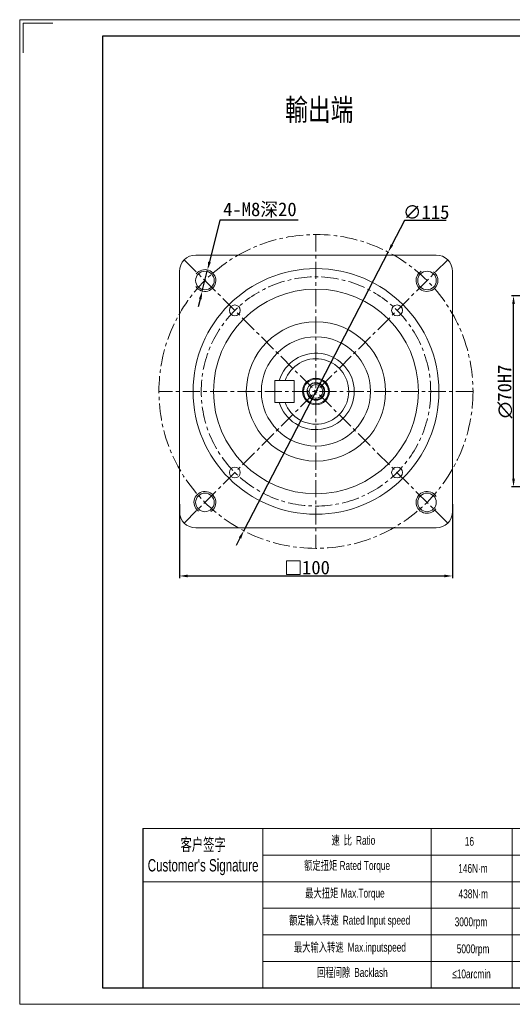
# Model space of a CAD drawing. Header units: millimetres. Extents: x 2 to 512, y 2 to 363.
# Tile 1 of 2: x 2 to 183, y 2 to 363. Entities that reach past the tile are written whole.
import ezdxf

# ---------------------------------------------------------------- set-up
doc = ezdxf.new("R2010")
doc.units = ezdxf.units.MM
doc.header["$PDSIZE"] = -5
doc.linetypes.add('CENTER', pattern=[2, 1.25, -0.25, 0.25, -0.25])
doc.layers.get('0').update_dxf_attribs({"lineweight": 0})
doc.layers.get('Defpoints').update_dxf_attribs({"lineweight": 18})
for name, color, linetype, lineweight in [('1', 1, 'Continuous', 13), ('3', 3, 'CENTER', 13), ('5', 7, 'Continuous', 13), ('CAXA4', 3, 'Continuous', 25), ('SLD-0', 7, 'Continuous', 18), ('图框_外框线', 7, 'Continuous', 18)]:
    doc.layers.add(name, color=color, linetype=linetype, lineweight=lineweight)
doc.layers.add('7标注层', color=4, linetype='Continuous')
doc.styles.add('机械', font='txt', dxfattribs={"width": 0.667})
doc.styles.add('标准', font='arial.ttf', dxfattribs={"width": 0.667})
doc.dimstyles.get("Standard").update_dxf_attribs({"dimtxt": 5, "dimasz": 3, "dimexe": 0.8, "dimexo": 0, "dimtad": 1, "dimtoh": 1, "dimdec": 3, "dimdsep": 46, "dimtxsty": 'Standard', "dimcen": 0.09, "dimclrd": 1, "dimclre": 1, "dimclrt": 3, "dimadec": 3, "dimazin": 2, "dimtfac": 1, "dimtdec": 4, "dimtmove": 0, "dimatfit": 3, "dimfxl": 1, "dimtolj": 1, "dimtzin": 0, "dimarcsym": 0})

# ---------------------------------------------------------------- blocks, each defined once
blk = doc.blocks.new('*D2')
at = {"layer": '5', "color": 1, "lineweight": -2, "ltscale": 5}
for p, q in [((197.52, 261.77), (182.23, 261.77)), ((183.03, 194.77), (183.03, 258.77)), ((197.52, 191.77), (182.23, 191.77))]:
    blk.add_line(p, q, dxfattribs=at)
at = {"layer": '5', "color": 1}
for points in [[(183.53, 258.77), (182.53, 258.77), (183.03, 261.77)], [(182.53, 194.77), (183.53, 194.77), (183.03, 191.77)]]:
    blk.add_solid(points, dxfattribs=at)
at = {"layer": 'Defpoints', "color": 0}
for p in [(183.03, 261.77), (197.52, 261.77), (197.52, 191.77)]:
    blk.add_point(p, dxfattribs=at)
at = {"layer": '5', "color": 3, "insert": (179.9, 226.77), "char_height": 5, "attachment_point": 5, "rotation": 90}
blk.add_mtext('\\A1;{\\fISOCPEUR|b0|i0|c0|p34;∅\\fFangSong|b0|i0|c134|p49;70H7}', dxfattribs=at)
blk = doc.blocks.new('*D10')
at = {"layer": '5', "color": 1, "lineweight": -2, "ltscale": 5}
for p, q in [((143.11, 289.39), (138.51, 280.5)), ((158.38, 289.39), (143.11, 289.39)), ((84.26, 175.71), (137.13, 277.84)), ((82.88, 173.05), (81.5, 170.38))]:
    blk.add_line(p, q, dxfattribs=at)
at = {"layer": '5', "color": 1}
for points in [[(138.07, 280.73), (138.95, 280.27), (137.13, 277.84)], [(83.33, 172.82), (82.44, 173.27), (84.26, 175.71)]]:
    blk.add_solid(points, dxfattribs=at)
at = {"layer": 'Defpoints', "color": 0}
for p in [(137.13, 277.84), (84.26, 175.71)]:
    blk.add_point(p, dxfattribs=at)
at = {"layer": '5', "color": 3, "insert": (151.06, 292.45), "char_height": 5, "attachment_point": 5}
blk.add_mtext('\\A1;∅115', dxfattribs=at)
blk = doc.blocks.new('*D11')
at = {"layer": '5', "color": 1, "lineweight": -2, "ltscale": 5}
for p, q in [((75.55, 289.56), (71.73, 274.22)), ((104.16, 289.56), (75.55, 289.56)), ((69.07, 263.55), (71, 271.31)), ((68.35, 260.64), (67.62, 257.73))]:
    blk.add_line(p, q, dxfattribs=at)
at = {"layer": '5', "color": 1}
for points in [[(71.24, 274.34), (72.21, 274.1), (71, 271.31)], [(68.83, 260.52), (67.86, 260.76), (69.07, 263.55)]]:
    blk.add_solid(points, dxfattribs=at)
at = {"layer": 'Defpoints', "color": 0}
for p in [(71, 271.31), (69.07, 263.55)]:
    blk.add_point(p, dxfattribs=at)
at = {"layer": '5', "color": 3, "insert": (90.17, 293.27), "char_height": 5, "attachment_point": 5}
blk.add_mtext('\\A1;{4-M8深20}', dxfattribs=at)
blk = doc.blocks.new('*D12')
at = {"layer": '5', "color": 1, "lineweight": -2, "ltscale": 5}
for p, q in [((60.7, 185.5), (60.7, 158.35)), ((160.7, 185.5), (160.7, 158.35)), ((63.7, 159.15), (157.7, 159.15))]:
    blk.add_line(p, q, dxfattribs=at)
at = {"layer": '5', "color": 1}
for points in [[(63.7, 159.65), (63.7, 158.65), (60.7, 159.15)], [(157.7, 158.65), (157.7, 159.65), (160.7, 159.15)]]:
    blk.add_solid(points, dxfattribs=at)
at = {"layer": 'Defpoints', "color": 0}
for p in [(60.7, 185.5), (160.7, 185.5), (160.7, 159.15)]:
    blk.add_point(p, dxfattribs=at)
at = {"layer": '5', "color": 3, "insert": (110.7, 162.22), "char_height": 5, "attachment_point": 5}
blk.add_mtext('\\A1;100', dxfattribs=at)

msp = doc.modelspace()

# ---------------------------------------------------------------- linework, layer by layer
at = {"ltscale": 5}
for p, q in [((154.6965, 276.7728), (66.6965, 276.7728)), ((60.6965, 270.7728), (60.6965, 182.7728)), ((160.6965, 270.7728), (160.6965, 182.7728)), ((95.6965, 230.7728), (95.6965, 222.7728)), ((102.6965, 230.7728), (95.6965, 230.7728)), ((102.6965, 230.7728), (102.6965, 222.7728)), ((102.6965, 222.7728), (95.6965, 222.7728)), ((154.6965, 176.7728), (66.6965, 176.7728))]:
    msp.add_line(p, q, dxfattribs=at)
for p, q in [((91.3005, 66.5769), (91.3005, 8.2528)), ((152.8631, 66.5769), (152.8631, 8.2528))]:
    msp.add_line(p, q)
msp.add_lwpolyline([(104.8661, 159.7221), (104.8661, 164.7221), (99.8661, 164.7221), (99.8661, 159.7221)], close=True, dxfattribs=at)
for centre, radius in [((110.6965, 226.7728), 45), ((70.0379, 267.4314), 3.4), ((151.3552, 267.4314), 3.4), ((110.6965, 226.7728), 37.5), ((80.998, 256.4713), 2), ((140.395, 256.4713), 2), ((110.6965, 226.7728), 25.5), ((110.6965, 226.7728), 20), ((110.6965, 226.7728), 4.9), ((110.6965, 226.7728), 4.55), ((110.6965, 226.7728), 3.25), ((110.6965, 226.7728), 2.5), ((80.998, 197.0743), 2), ((140.395, 197.0743), 2), ((70.0379, 186.1142), 3.4), ((151.3552, 186.1142), 3.4)]:
    msp.add_circle(centre, radius, dxfattribs=at)
for centre, radius, start, end in [((66.6965, 270.7728), 6, 90, 180), ((154.6965, 270.7728), 6, 0, 90), ((110.6965, 226.7728), 14, 196.60155, 163.39845), ((110.6965, 226.7728), 12, 199.471221, 160.528779), ((66.6965, 182.7728), 6, 180, 270), ((154.6965, 182.7728), 6, 270, 0)]:
    msp.add_arc(centre, radius, start, end, dxfattribs=at)
at = {"layer": '1', "ltscale": 5}
for centre, radius, start, end in [((70.0379, 267.4314), 4, 212.801031, 143.188461), ((151.3552, 267.4314), 4, 122.801031, 53.188461), ((110.6965, 226.7728), 3, 172.035181, 106.25946), ((70.0379, 186.1142), 4, 302.801031, 233.188461), ((151.3552, 186.1142), 4, 32.801031, 323.188461)]:
    msp.add_arc(centre, radius, start, end, dxfattribs=at)
at = {"layer": '3', "ltscale": 5}
for p, q in [((110.6965, 284.2728), (110.6965, 169.2728)), ((158.9392, 275.0154), (62.4539, 178.5302)), ((62.4539, 275.0154), (158.9392, 178.5302)), ((168.1965, 226.7728), (53.1965, 226.7728))]:
    msp.add_line(p, q, dxfattribs=at)
for radius in [57.5, 42]:
    msp.add_circle((110.6965, 226.7728), radius, dxfattribs=at)
at = {"layer": '7标注层', "color": 0}
msp.add_line((47.3042, 66.5769), (47.3042, 8.2628), dxfattribs=at)
at = {"layer": 'SLD-0'}
msp.add_line((182.525, 66.5769), (182.525, 8.2694), dxfattribs=at)
at = {"layer": '图框_外框线'}
for p, q in [((47.3042, 66.5769), (506.4033, 66.5769)), ((91.3005, 56.8471), (349.3237, 56.8471)), ((47.3042, 47.1174), (506.4033, 47.1174)), ((91.3005, 37.3877), (506.4033, 37.3877)), ((91.3005, 27.658), (506.4033, 27.658)), ((91.3005, 17.9283), (506.4033, 17.9283))]:
    msp.add_line(p, q, dxfattribs=at)
at = {"layer": '图框_外框线', "color": 3}
msp.add_lwpolyline([(2.2317, 2.1885), (512.4776, 2.1885), (512.4776, 363.0052), (2.2317, 363.0052)], close=True, dxfattribs=at)
msp.add_lwpolyline([(3.4466, 350.8565), (3.4466, 361.7904), (14.3804, 361.7904)], dxfattribs=at)
at = {"layer": '图框_外框线', "color": 3, "lineweight": 25}
msp.add_lwpolyline([(32.6035, 8.2628), (506.4033, 8.2628), (506.4033, 356.9309), (32.6035, 356.9309)], close=True, dxfattribs=at)

# ---------------------------------------------------------------- texts
at = {"layer": 'CAXA4', "color": 3, "insert": (111.9028, 329.5819), "char_height": 8, "width": 53.048889, "attachment_point": 5, "style": '机械'}
msp.add_mtext('{\\W0.8;輸出端}', dxfattribs=at)
at = {"layer": 'SLD-0', "color": 1, "attachment_point": 2, "style": '标准'}
for s, insert, char_height, width in [("{\\fSimSun|b0|i0|c134|p2;客户签字}\\PCustomer's Signature", (69.3782, 62.9768), 4.540536, 56.484736), ('{\\fSimSun|b0|i0|c134|p2;速 比 }Ratio', (124.3885, 63.9015), 3.24324, 26.500224), ('16', (166.8929, 63.5274), 3.24324, 13.789579), ('{\\fSimSun|b0|i0|c134|p2;额定扭矩} Rated Torque', (122.1089, 54.6751), 3.24324, 36.417774), ('146N·m', (168.1792, 53.6115), 3.24324, 13.789579), ('{\\fSimSun|b0|i0|c134|p2;最大扭矩} Max.Torque', (121.311, 44.5376), 3.24324, 41.88945), ('438N·m', (168.2943, 44.2956), 3.24324, 17.337156), ('{\\fSimSun|b0|i0|c134|p2;额定输入转速 }Rated Input speed', (123.0207, 34.6278), 3.24324, 59.67261), ('3000rpm', (167.4538, 34.0379), 3.24324, 13.789579), ('{\\fSimSun|b0|i0|c134|p2;最大输入转速 }Max.inputspeed ', (123.1347, 24.7181), 3.24324, 54.884852), ('5000rpm', (168.2278, 24.1349), 3.24324, 24.890044), ('{\\fSimSun|b0|i0|c134|p2;回程间隙 }Backlash', (124.0466, 15.4917), 3.24324, 26.500224), ('≤10arcmin ', (167.6348, 14.9544), 3.24324, 13.789579)]:
    msp.add_mtext(s, dxfattribs=dict(at, insert=insert, char_height=char_height, width=width))

# ---------------------------------------------------------------- dimensions: what is measured, and where the dimension line sits
at = {"layer": '5', "ltscale": 5}
dim = msp.add_diameter_dim_2p(p1=(69.0714, 263.55), p2=(71.0044, 271.3129), text='{4-M8深20}', dimstyle='Standard', override={"dimtxsty": 'Standard'}, dxfattribs=at)
dim.commit()
dim.dimension.update_dxf_attribs({"geometry": '*D11', "text_midpoint": (90.1665, 289.5554), "dimtype": 163})
dim = msp.add_diameter_dim_2p(p1=(84.2623, 175.7093), p2=(137.1308, 277.8363), dimstyle='Standard', dxfattribs=at)
dim.commit()
dim.dimension.update_dxf_attribs({"geometry": '*D10', "text_midpoint": (151.0569, 289.3932), "dimtype": 163})
dim = msp.add_linear_dim(base=(183.0276, 261.7728), p1=(197.521, 191.7728), p2=(197.521, 261.7728), angle=90, text='{\\fISOCPEUR|b0|i0|c0|p34;∅\\fFangSong|b0|i0|c134|p49;<>H7}', dimstyle='Standard', override={"dimtxsty": 'Standard'}, dxfattribs=at)
dim.commit()
dim.dimension.update_dxf_attribs({"geometry": '*D2', "text_midpoint": (179.9026, 226.7728)})
dim = msp.add_linear_dim(base=(160.6965, 159.1473), p1=(60.6965, 185.5025), p2=(160.6965, 185.5025), dimstyle='Standard', dxfattribs=at)
dim.commit()
dim.dimension.update_dxf_attribs({"geometry": '*D12', "text_midpoint": (110.6965, 162.2164)})

doc.saveas('drawing.dxf')
